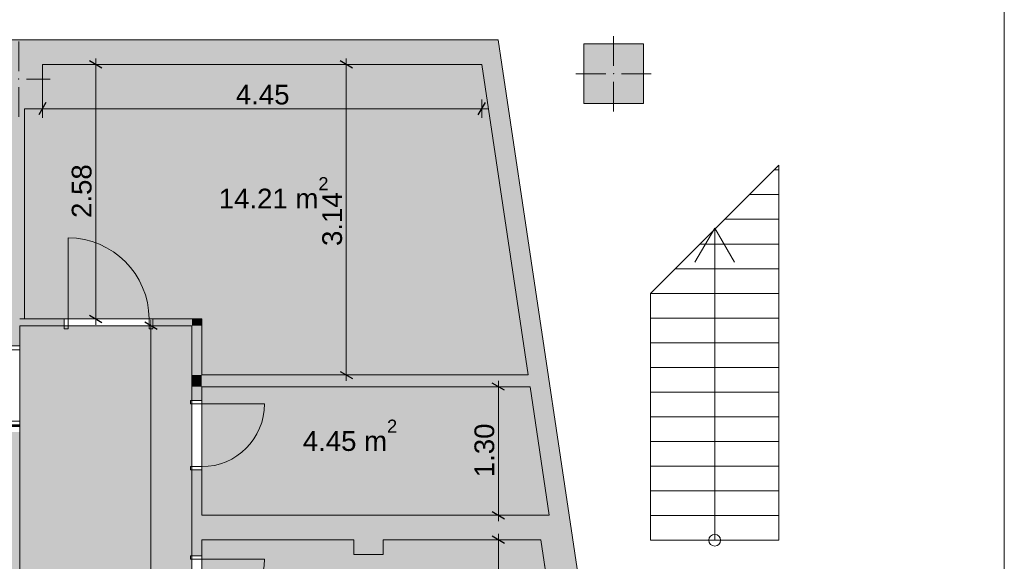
# Model space of a CAD drawing. Header units: millimetres. Extents: x -35112 to 87074, y -173366 to -26479.
# Tile 49 of 64: x -2167 to 7813, y -81698 to -76213. Entities that reach past the tile are written whole.
import ezdxf

# ---------------------------------------------------------------- set-up
doc = ezdxf.new("R2010")
doc.units = ezdxf.units.MM
doc.header["$MEASUREMENT"] = 0
for name, color, linetype, lineweight in [('2D Drafting - General_Pen_No__1', 7, 'Continuous', 5), ('New_2D Drafting - General_Pen_No__2', 8, 'Continuous', 15), ('New_ARCHICAD Doors_Pen_No__1', 7, 'Continuous', 5), ('New_Dimensioning - General_Pen_No__46', 5, 'Continuous', 25), ('New_Drawing & Figure_Pen_No__1', 7, 'Continuous', 5), ('New_Structural - Bearing_Pen_No__20', 1, 'Continuous', 0), ('New_Structural - Bearing_Pen_No__27', 7, 'Continuous', 5)]:
    doc.layers.add(name, color=color, linetype=linetype, lineweight=lineweight)
for name, color, linetype, lineweight, true_color in [('2D Drafting - General_Pen_No__48', 7, 'Continuous', 5, 0xa80f02), ('New_2D Drafting - General_Pen_No__216', 7, 'Continuous', 0, 0xe8e8e8), ('New_Dimensioning - General_Pen_No__45', 7, 'Continuous', 25, 0x40a5ff), ('New_Dimensioning - General_Pen_No__85', 7, 'Continuous', 20, 0x80c2ff), ('New_Structural - Bearing_Pen_No__162', 7, 'Continuous', 25, 0xaaaaaa), ('New_Structural - Bearing_Pen_No__28', 7, 'Continuous', 5, 0xa80f02)]:
    doc.layers.add(name, color=color, linetype=linetype, lineweight=lineweight, true_color=true_color)
for name, color, linetype in [('New_Dimensioning - General', 7, 'Continuous'), ('New_Drawing & Figure', 7, 'Continuous'), ('New_Structural - Bearing', 7, 'Continuous')]:
    doc.layers.add(name, color=color, linetype=linetype)
doc.styles.add('GENERATED_STYLE_1', font='arial.ttf')
doc.dimstyles.new('GENERATED_STYLE__1', dxfattribs={"dimtxt": 200, "dimasz": 95, "dimexe": 0.18, "dimexo": 3, "dimgap": 0.09, "dimtad": 1, "dimtih": 1, "dimtoh": 1, "dimlfac": 0.001, "dimzin": 0, "dimdsep": 46, "dimtxsty": 'GENERATED_STYLE_1', "dimblk": 'ARROWHEAD_2', "dimblk1": 'ARROWHEAD_2', "dimblk2": 'ARROWHEAD_2', "dimcen": 0.09, "dimclrd": 256, "dimclre": 256, "dimclrt": 5, "dimadec": 0, "dimazin": 0, "dimtfac": 1, "dimtdec": 4, "dimtmove": 0, "dimatfit": 3, "dimfxl": 1, "dimtolj": 1, "dimtzin": 0, "dimarcsym": 0})
doc.dimstyles.new('GENERATED_STYLE__2', dxfattribs={"dimtxt": 200, "dimasz": 95, "dimexe": 0.18, "dimexo": 3, "dimgap": 0.09, "dimtad": 1, "dimlfac": 0.001, "dimzin": 0, "dimdsep": 46, "dimtxsty": 'GENERATED_STYLE_1', "dimblk": 'ARROWHEAD_2', "dimblk1": 'ARROWHEAD_2', "dimblk2": 'ARROWHEAD_2', "dimcen": 0.09, "dimclrd": 256, "dimclre": 256, "dimclrt": 5, "dimadec": 0, "dimazin": 0, "dimtfac": 1, "dimtdec": 4, "dimtmove": 0, "dimatfit": 3, "dimfxl": 1, "dimtolj": 1, "dimtzin": 0, "dimarcsym": 0})

# ---------------------------------------------------------------- blocks, each defined once
blk = doc.blocks.new('Door 22_13')
at = {"layer": 'New_ARCHICAD Doors_Pen_No__1', "color": 7, "linetype": 'Continuous', "lineweight": 5}
for p, q in [((410, 0), (410, 820)), ((-450, 0), (-487, 0)), ((-450, 0), (-487, 0)), ((-410, 0), (-450, 0)), ((-450, 0), (-450, -100)), ((-450, 0), (-450, -70)), ((-450, 0), (-450, -70)), ((-410, -100), (-410, 0)), ((450, 0), (410, 0)), ((410, 0), (410, -100)), ((450, -100), (450, 0)), ((450, 0), (450, -70)), ((450, 0), (450, -70)), ((450, 0), (487, 0)), ((450, 0), (487, 0)), ((-450, -70), (-487, -70)), ((-450, -70), (-487, -70)), ((450, -70), (487, -70)), ((450, -70), (487, -70)), ((-450, -100), (-410, -100)), ((410, -100), (450, -100))]:
    blk.add_line(p, q, dxfattribs=at)
blk.add_arc((410, 0), 820, 90, 180, dxfattribs=at)
blk = doc.blocks.new('Wall_68', base_point=(-2267, -79242.7))
at = {"layer": 'New_Structural - Bearing_Pen_No__162', "linetype": 'Continuous', "lineweight": 25, "true_color": 0xaaaaaa}
for points in [[(-2167, -79242.7), (-2167, -79312.7), (-1716.3, -79312.7), (-1716.3, -79242.7)], [(-421.5, -79242.7), (-816.3, -79242.7), (-816.3, -79312.7), (-421.5, -79312.7)]]:
    blk.add_hatch(color=253, dxfattribs=at).paths.add_polyline_path(points)
at = {"layer": 'New_Structural - Bearing_Pen_No__27', "color": 7, "linetype": 'Continuous', "lineweight": 5}
for p, q in [((-1716.3, -79242.7), (-1753.3, -79242.7)), ((-1716.3, -79312.7), (-1753.3, -79312.7)), ((-1716.3, -79242.7), (-1716.3, -79312.7)), ((-816.3, -79242.7), (-779.3, -79242.7)), ((-816.3, -79242.7), (-816.3, -79312.7)), ((-816.3, -79312.7), (-779.3, -79312.7))]:
    blk.add_line(p, q, dxfattribs=at)
at = {"layer": 'New_Structural - Bearing_Pen_No__27', "color": 7, "linetype": 'Continuous', "lineweight": 5, "flags": 128}
for points in [[(-1716.3, -79242.7), (-2167, -79242.7)], [(-2167, -79312.7), (-1716.3, -79312.7)], [(-421.5, -79242.7), (-816.3, -79242.7)], [(-816.3, -79312.7), (-421.5, -79312.7)]]:
    blk.add_lwpolyline(points, dxfattribs=at)
at = {"layer": 'New_ARCHICAD Doors_Pen_No__1', "color": 7, "linetype": 'Continuous', "lineweight": 5, "xscale": -1, "zscale": 1000}
blk.add_blockref('Door 22_13', (-1266.3, -79242.7), dxfattribs=at)
blk = doc.blocks.new('Door 22_11')
at = {"layer": 'New_ARCHICAD Doors_Pen_No__1', "color": 7, "linetype": 'Continuous', "lineweight": 5}
for p, q in [((360, 0), (360, 720)), ((-400, 0), (-437, 0)), ((-400, 0), (-437, 0)), ((-360, 0), (-400, 0)), ((-400, 0), (-400, -100)), ((-400, -100), (-400, 0)), ((-400, -100), (-400, 0)), ((-360, -100), (-360, 0)), ((400, 0), (360, 0)), ((360, 0), (360, -100)), ((400, -100), (400, 0)), ((400, -100), (400, 0)), ((400, -100), (400, 0)), ((400, 0), (437, 0)), ((400, 0), (437, 0)), ((-400, -100), (-437, -100)), ((-400, -100), (-437, -100)), ((-400, -100), (-360, -100)), ((360, -100), (400, -100)), ((400, -100), (437, -100)), ((400, -100), (437, -100))]:
    blk.add_line(p, q, dxfattribs=at)
blk.add_arc((360, 0), 720, 90, 180, dxfattribs=at)
blk = doc.blocks.new('Wall_69', base_point=(-2267, -85309.2))
at = {"layer": 'New_Structural - Bearing_Pen_No__162', "linetype": 'Continuous', "lineweight": 25, "true_color": 0xaaaaaa}
for points in [[(-2267, -79242.7), (-2267, -79517.4), (-2167, -79517.4), (-2167, -79242.7)], [(-2267, -80339.2), (-2167, -80339.2), (-2167, -80317.4), (-2267, -80317.4)], [(-2167, -80389.2), (-2267, -80389.2), (-2267, -82119.2), (-2167, -82119.2)], [(-2267, -85259.2), (-2167, -85259.2), (-2167, -82719.2), (-2267, -82719.2)], [(-2167, -85259.2), (-2267, -85259.2), (-2167, -85309.2)], [(-2267, -85309.2), (-2167, -85309.2), (-2267, -85259.2)]]:
    blk.add_hatch(color=253, dxfattribs=at).paths.add_polyline_path(points)
at = {"layer": 'New_Structural - Bearing_Pen_No__27', "color": 7, "linetype": 'Continuous', "lineweight": 5}
for p, q in [((-2267, -79517.4), (-2267, -79480.4)), ((-2167, -79517.4), (-2267, -79517.4)), ((-2167, -79517.4), (-2167, -79480.4)), ((-2267, -80317.4), (-2267, -80354.4)), ((-2167, -80317.4), (-2267, -80317.4)), ((-2167, -80317.4), (-2167, -80354.4))]:
    blk.add_line(p, q, dxfattribs=at)
at = {"layer": 'New_Structural - Bearing_Pen_No__27', "color": 7, "linetype": 'Continuous', "lineweight": 5, "flags": 128}
for points in [[(-2267, -79242.7), (-2267, -79517.4)], [(-2167, -79517.4), (-2167, -79312.7)], [(-2267, -80317.4), (-2267, -80339.2)], [(-2167, -80339.2), (-2167, -80317.4)], [(-2267, -80389.2), (-2267, -82119.2)], [(-2167, -82119.2), (-2167, -80389.2)], [(-2267, -82719.2), (-2267, -85259.2)], [(-2167, -85309.2), (-2167, -82719.2)], [(-2167, -85309.2), (-2267, -85309.2)]]:
    blk.add_lwpolyline(points, dxfattribs=at)
at = {"layer": 'New_ARCHICAD Doors_Pen_No__1', "color": 7, "linetype": 'Continuous', "lineweight": 5, "xscale": -1, "zscale": 1000, "rotation": 90}
blk.add_blockref('Door 22_11', (-2267, -79917.4), dxfattribs=at)
blk = doc.blocks.new('Wall_70', base_point=(-421.5, -79810.4))
at = {"layer": 'New_Structural - Bearing_Pen_No__162', "linetype": 'Continuous', "lineweight": 25, "true_color": 0xaaaaaa}
for points in [[(-321.5, -79810.4), (-421.5, -79810.4), (-321.5, -79930.4)], [(-321.5, -79930.4), (-421.5, -79810.4), (-421.5, -79930.4)], [(-321.5, -79930.4), (3005.9, -79930.4), (2987.9, -79810.4), (-321.5, -79810.4)]]:
    blk.add_hatch(color=253, dxfattribs=at).paths.add_polyline_path(points)
at = {"layer": 'New_Structural - Bearing_Pen_No__27', "color": 7, "linetype": 'Continuous', "lineweight": 5, "flags": 128}
for points in [[(-421.5, -79810.4), (-421.5, -79930.4)], [(2987.9, -79810.4), (-321.5, -79810.4)], [(-321.5, -79930.4), (3005.9, -79930.4)]]:
    blk.add_lwpolyline(points, dxfattribs=at)
blk = doc.blocks.new('Wall_98', base_point=(3646.5, -82860.4))
at = {"layer": 'New_Structural - Bearing_Pen_No__162', "linetype": 'Continuous', "lineweight": 25, "true_color": 0xaaaaaa}
for points in [[(3402.6, -81230.4), (3079, -81230.4), (3116.4, -81480.4)], [(3116.4, -81480.4), (3440, -81480.4), (3402.6, -81230.4)], [(3116.4, -81480.4), (3285.5, -82610.4), (3609.1, -82610.4), (3440, -81480.4)]]:
    blk.add_hatch(color=253, dxfattribs=at).paths.add_polyline_path(points)
at = {"layer": 'New_Structural - Bearing_Pen_No__27', "color": 7, "linetype": 'Continuous', "lineweight": 5, "flags": 128}
for points in [[(3200.4, -81230.4), (3079, -81230.4)], [(3609.1, -82610.4), (3402.6, -81230.4)], [(3116.4, -81480.4), (3285.5, -82610.4)]]:
    blk.add_lwpolyline(points, dxfattribs=at)
blk = doc.blocks.new('Wall_103', base_point=(-421.5, -81230.4))
at = {"layer": 'New_Structural - Bearing_Pen_No__162', "linetype": 'Continuous', "lineweight": 25, "true_color": 0xaaaaaa}
blk.add_hatch(color=253, dxfattribs=at).paths.add_polyline_path([(-321.5, -81480.4), (1218.5, -81480.4), (1218.5, -81230.4), (-321.5, -81230.4)])
at = {"layer": 'New_Structural - Bearing_Pen_No__27', "color": 7, "linetype": 'Continuous', "lineweight": 5, "flags": 128}
for points in [[(1218.5, -81230.4), (-321.5, -81230.4)], [(-321.5, -81480.4), (1218.5, -81480.4)]]:
    blk.add_lwpolyline(points, dxfattribs=at)
blk = doc.blocks.new('Entrance Door 22_5')
at = {"layer": 'New_ARCHICAD Doors_Pen_No__1', "color": 7, "linetype": 'Continuous', "lineweight": 5}
for p, q in [((318, 0), (318, 636)), ((-318, 0), (-350, 0)), ((-350, 0), (-350, -115)), ((-350, 0), (-350, -100)), ((-350, 0), (-350, -100)), ((-318, -115), (-318, 0)), ((350, 0), (318, 0)), ((318, 0), (318, -115)), ((350, -115), (350, 0)), ((350, 0), (350, -100)), ((350, 0), (350, -100)), ((-350, -115), (-318, -115)), ((318, -115), (350, -115))]:
    blk.add_line(p, q, dxfattribs=at)
blk.add_arc((318, 0), 636, 90, 180, dxfattribs=at)
blk = doc.blocks.new('Wall_105', base_point=(-421.5, -82360.4))
at = {"layer": 'New_Structural - Bearing_Pen_No__162', "linetype": 'Continuous', "lineweight": 25, "true_color": 0xaaaaaa}
for points in [[(-421.5, -79930.4), (-421.5, -80071.2), (-321.5, -80071.2), (-321.5, -79930.4)], [(-421.5, -81643.7), (-321.5, -81643.7), (-321.5, -80771.2), (-421.5, -80771.2)], [(-421.5, -82360.4), (-321.5, -82360.4), (-321.5, -82343.7), (-421.5, -82343.7)]]:
    blk.add_hatch(color=253, dxfattribs=at).paths.add_polyline_path(points)
at = {"layer": 'New_Structural - Bearing_Pen_No__27', "color": 7, "linetype": 'Continuous', "lineweight": 5}
for p, q in [((-321.5, -80071.2), (-421.5, -80071.2)), ((-321.5, -80771.2), (-421.5, -80771.2)), ((-321.5, -81643.7), (-421.5, -81643.7)), ((-321.5, -82343.7), (-421.5, -82343.7))]:
    blk.add_line(p, q, dxfattribs=at)
at = {"layer": 'New_Structural - Bearing_Pen_No__27', "color": 7, "linetype": 'Continuous', "lineweight": 5, "flags": 128}
for points in [[(-421.5, -79930.4), (-421.5, -80071.2)], [(-321.5, -80071.2), (-321.5, -79930.4)], [(-421.5, -80771.2), (-421.5, -81643.7)], [(-321.5, -81230.4), (-321.5, -80771.2)], [(-321.5, -81643.7), (-321.5, -81480.4)], [(-421.5, -82343.7), (-421.5, -82360.4)], [(-421.5, -82360.4), (-321.5, -82360.4)], [(-321.5, -82360.4), (-321.5, -82343.7)]]:
    blk.add_lwpolyline(points, dxfattribs=at)
at = {"layer": 'New_ARCHICAD Doors_Pen_No__1', "color": 7, "linetype": 'Continuous', "lineweight": 5, "xscale": -1, "zscale": 1000, "rotation": 270}
for p in [(-321.5, -80421.2), (-321.5, -81993.7)]:
    blk.add_blockref('Entrance Door 22_5', p, dxfattribs=at)
blk = doc.blocks.new('Wall_165', base_point=(1518.5, -81230.4))
at = {"layer": 'New_Structural - Bearing_Pen_No__162', "linetype": 'Continuous', "lineweight": 25, "true_color": 0xaaaaaa}
blk.add_hatch(color=253, dxfattribs=at).paths.add_polyline_path([(3079, -81230.4), (1518.5, -81230.4), (1518.5, -81480.4), (3116.4, -81480.4)])
at = {"layer": 'New_Structural - Bearing_Pen_No__27', "color": 7, "linetype": 'Continuous', "lineweight": 5, "flags": 128}
for points in [[(3079, -81230.4), (1518.5, -81230.4)], [(1518.5, -81480.4), (3116.4, -81480.4)]]:
    blk.add_lwpolyline(points, dxfattribs=at)
blk = doc.blocks.new('Wall_167', base_point=(1218.5, -81230.4))
at = {"layer": 'New_Structural - Bearing_Pen_No__162', "linetype": 'Continuous', "lineweight": 25, "true_color": 0xaaaaaa}
blk.add_hatch(color=253, dxfattribs=at).paths.add_polyline_path([(1218.5, -81630.4), (1518.5, -81630.4), (1518.5, -81230.4), (1218.5, -81230.4)])
at = {"layer": 'New_Structural - Bearing_Pen_No__27', "color": 7, "linetype": 'Continuous', "lineweight": 5, "flags": 128}
for points in [[(1518.5, -81230.4), (1218.5, -81230.4)], [(1218.5, -81480.4), (1218.5, -81630.4)], [(1518.5, -81630.4), (1518.5, -81480.4)], [(1218.5, -81630.4), (1518.5, -81630.4)]]:
    blk.add_lwpolyline(points, dxfattribs=at)
blk = doc.blocks.new('Wall_169', base_point=(-421.5, -79810.4))
at = {"layer": 'New_Structural - Bearing_Pen_No__162', "linetype": 'Continuous', "lineweight": 25, "true_color": 0xaaaaaa}
for points in [[(-421.5, -79312.7), (-321.5, -79312.7), (-321.5, -79242.7)], [(-421.5, -79312.7), (-321.5, -79242.7), (-421.5, -79242.7)], [(-421.5, -79312.7), (-421.5, -79810.4), (-321.5, -79810.4), (-321.5, -79312.7)]]:
    blk.add_hatch(color=253, dxfattribs=at).paths.add_polyline_path(points)
at = {"layer": 'New_Structural - Bearing_Pen_No__27', "color": 7, "linetype": 'Continuous', "lineweight": 5, "flags": 128}
for points in [[(-321.5, -79242.7), (-421.5, -79242.7)], [(-421.5, -79312.7), (-421.5, -79810.4)], [(-321.5, -79810.4), (-321.5, -79242.7)]]:
    blk.add_lwpolyline(points, dxfattribs=at)
blk = doc.blocks.new('Wall_171', base_point=(-2267, -76417))
at = {"layer": 'New_Structural - Bearing_Pen_No__162', "linetype": 'Continuous', "lineweight": 25, "true_color": 0xaaaaaa}
for points in [[(-2267, -76512.4), (-1937, -76512.4), (-1937, -76667), (2517.7, -76667), (2480.3, -76417), (-2267, -76417)], [(2682.5, -76417), (2480.3, -76417), (2517.7, -76667)], [(2517.7, -76667), (2719.9, -76667), (2682.5, -76417)]]:
    blk.add_hatch(color=253, dxfattribs=at).paths.add_polyline_path(points)
at = {"layer": 'New_Structural - Bearing_Pen_No__27', "color": 7, "linetype": 'Continuous', "lineweight": 5, "flags": 128}
for points in [[(2682.5, -76417), (-2267, -76417)], [(2682.5, -76417), (2719.9, -76667)], [(-1937, -76667), (2517.7, -76667)]]:
    blk.add_lwpolyline(points, dxfattribs=at)
blk = doc.blocks.new('Wall_185', base_point=(-2267, -79242.7))
at = {"layer": 'New_Structural - Bearing_Pen_No__162', "linetype": 'Continuous', "lineweight": 25, "true_color": 0xaaaaaa}
blk.add_hatch(color=253, dxfattribs=at).paths.add_polyline_path([(-2267, -79242.7), (-2117, -79242.7), (-2117, -77117), (-2267, -77117)])
at = {"layer": 'New_Structural - Bearing_Pen_No__27', "color": 7, "linetype": 'Continuous', "lineweight": 5, "flags": 128}
for points in [[(-2267, -77117), (-2267, -79242.7)], [(-2117, -79242.7), (-2117, -77117)], [(-2167, -79242.7), (-2117, -79242.7)]]:
    blk.add_lwpolyline(points, dxfattribs=at)
blk = doc.blocks.new('Wall_186', base_point=(3402.6, -81230.4))
at = {"layer": 'New_Structural - Bearing_Pen_No__162', "linetype": 'Continuous', "lineweight": 25, "true_color": 0xaaaaaa}
blk.add_hatch(color=253, dxfattribs=at).paths.add_polyline_path([(2517.7, -76667), (3200.4, -81230.4), (3402.6, -81230.4), (2719.9, -76667)])
at = {"layer": 'New_Structural - Bearing_Pen_No__27', "color": 7, "linetype": 'Continuous', "lineweight": 5, "flags": 128}
for points in [[(2517.7, -76667), (2987.9, -79810.4)], [(3402.6, -81230.4), (2719.9, -76667)], [(3005.9, -79930.4), (3200.4, -81230.4)]]:
    blk.add_lwpolyline(points, dxfattribs=at)
blk = doc.blocks.new('Column_8', base_point=(-2177, -76814.7))
at = {"layer": 'New_Structural - Bearing_Pen_No__162', "linetype": 'Continuous', "lineweight": 25, "true_color": 0xaaaaaa}
for points in [[(-2417, -76512.4), (-2417, -76767), (-2267, -76767), (-2267, -76667), (-2267, -76512.4)], [(-2267, -76512.4), (-2267, -76667), (-2117, -76667), (-1937, -76667), (-1937, -76512.4)], [(-2267, -77117), (-2117, -77117), (-2117, -76667), (-2267, -76667), (-2267, -76767)], [(-2117, -76667), (-2117, -77117), (-1937, -77117), (-1937, -76667)], [(-2417, -77117), (-2267, -77117), (-2267, -76767), (-2417, -76767)]]:
    blk.add_hatch(color=253, dxfattribs=at).paths.add_polyline_path(points)
at = {"layer": 'New_Structural - Bearing_Pen_No__20', "color": 1, "linetype": 'Continuous', "lineweight": 0}
for p, q in [((-2177, -76734.7), (-2177, -76432.4)), ((-2257, -76814.7), (-2497, -76814.7)), ((-2097, -76814.7), (-1857, -76814.7)), ((-2177, -76894.7), (-2177, -77197))]:
    blk.add_line(p, q, dxfattribs=at)
blk.add_point((-2177, -76814.7), dxfattribs=at)
at = {"layer": 'New_Structural - Bearing_Pen_No__28', "color": 14, "linetype": 'Continuous', "lineweight": 5, "true_color": 0xa80f02, "flags": 128}
for points in [[(-2117, -77117), (-1937, -77117), (-1937, -76667)], [(-2417, -76767), (-2417, -77117)], [(-2417, -77117), (-2267, -77117)]]:
    blk.add_lwpolyline(points, dxfattribs=at)
blk = doc.blocks.new('Column_12', base_point=(3853, -76760.4))
at = {"layer": 'New_Structural - Bearing_Pen_No__162', "linetype": 'Continuous', "lineweight": 25, "true_color": 0xaaaaaa}
blk.add_hatch(color=253, dxfattribs=at).paths.add_polyline_path([(3551.2, -77062.7), (4154.9, -77062.7), (4154.9, -76458.2), (3551.2, -76458.2)])
at = {"layer": 'New_Structural - Bearing_Pen_No__20', "color": 1, "linetype": 'Continuous', "lineweight": 0}
for p, q in [((3853, -76680.4), (3853, -76378.2)), ((3773, -76760.4), (3471.2, -76760.4)), ((3853, -76840.4), (3853, -77142.7)), ((3933, -76760.4), (4234.9, -76760.4))]:
    blk.add_line(p, q, dxfattribs=at)
blk.add_point((3853, -76760.4), dxfattribs=at)
at = {"layer": 'New_Structural - Bearing_Pen_No__28', "color": 14, "linetype": 'Continuous', "lineweight": 5, "true_color": 0xa80f02, "flags": 128}
blk.add_lwpolyline([(3551.2, -77062.7), (4154.9, -77062.7), (4154.9, -76458.2), (3551.2, -76458.2)], close=True, dxfattribs=at)
blk = doc.blocks.new('Line_9', base_point=(4877.7, -81484.6))
at = {"layer": 'New_Drawing & Figure_Pen_No__1', "color": 7, "linetype": 'Continuous', "lineweight": 5}
for p, q in [((4877.7, -78323.1), (4677.7, -78669.5)), ((4877.7, -81484.6), (4877.7, -78323.1)), ((4877.7, -78323.1), (5077.7, -78669.5))]:
    blk.add_line(p, q, dxfattribs=at)
blk = doc.blocks.new('Line_10', base_point=(4877.7, -78323.1))
at = {"layer": 'New_Drawing & Figure_Pen_No__1', "color": 7, "linetype": 'Continuous', "lineweight": 5}
blk.add_line((4877.7, -78323.1), (4877.7, -81424.6), dxfattribs=at)
blk.add_circle((4877.7, -81484.6), 60, dxfattribs=at)
blk = doc.blocks.new('*D830')
at = {"layer": 'New_Dimensioning - General_Pen_No__45', "color": 161, "linetype": 'Continuous', "lineweight": 25, "true_color": 0x40a5ff, "transparency": 16777216}
for p, q in [((2747.7, -79966.5), (2622.7, -79894.3)), ((2622.7, -81194.3), (2747.7, -81266.5))]:
    blk.add_line(p, q, dxfattribs=at)
at = {"layer": 'New_Dimensioning - General_Pen_No__85', "color": 151, "linetype": 'Continuous', "lineweight": 20, "true_color": 0x80c2ff, "transparency": 16777216}
for p, q in [((2778.9, -79930.4), (2591.4, -79930.4)), ((2685.2, -79930.4), (2685.2, -79869.3)), ((2685.2, -81230.4), (2685.2, -79930.4)), ((2778.9, -81230.4), (2591.4, -81230.4)), ((2685.2, -81291.6), (2685.2, -81230.4))]:
    blk.add_line(p, q, dxfattribs=at)
at = {"layer": 'New_Dimensioning - General_Pen_No__46', "color": 5, "lineweight": 25, "transparency": 16777216, "insert": (2645.2, -80846.5), "char_height": 200, "attachment_point": 7, "rotation": 90, "style": 'GENERATED_STYLE_1'}
blk.add_mtext('\\A1;{\\pql;\\fArial|b0|i0|c0|p34;1.30}', dxfattribs=at)
blk = doc.blocks.new('ARROWHEAD_2')
at = {"color": 0, "linetype": 'Continuous', "lineweight": 0}
for p, q in [((0, 0), (-1, 0)), ((-0.38, -0.66), (0.38, 0.66))]:
    blk.add_line(p, q, dxfattribs=at)
blk = doc.blocks.new('*D831')
at = {"layer": 'New_Dimensioning - General_Pen_No__45', "color": 161, "linetype": 'Continuous', "lineweight": 25, "true_color": 0x40a5ff, "transparency": 16777216}
for p, q in [((1205.1, -76703), (1080.1, -76630.9)), ((1080.1, -79774.3), (1205.1, -79846.5))]:
    blk.add_line(p, q, dxfattribs=at)
at = {"layer": 'New_Dimensioning - General_Pen_No__85', "color": 151, "linetype": 'Continuous', "lineweight": 20, "true_color": 0x80c2ff, "transparency": 16777216}
for p, q in [((1142.6, -76667), (1142.6, -76605.8)), ((1236.3, -76667), (1048.8, -76667)), ((1142.6, -79810.4), (1142.6, -76667)), ((1236.3, -79810.4), (1048.8, -79810.4)), ((1142.6, -79871.6), (1142.6, -79810.4))]:
    blk.add_line(p, q, dxfattribs=at)
at = {"layer": 'New_Dimensioning - General_Pen_No__46', "color": 5, "lineweight": 25, "transparency": 16777216, "insert": (1102.6, -78504.8), "char_height": 200, "attachment_point": 7, "rotation": 90, "style": 'GENERATED_STYLE_1'}
blk.add_mtext('\\A1;{\\pql;\\fArial|b0|i0|c0|p34;3.14}', dxfattribs=at)
blk = doc.blocks.new('*D857')
at = {"layer": 'New_Dimensioning - General_Pen_No__45', "color": 161, "linetype": 'Continuous', "lineweight": 25, "true_color": 0x40a5ff, "transparency": 16777216}
for p, q in [((-1900.9, -77051.6), (-1973, -77176.6)), ((2481.6, -77176.6), (2553.8, -77051.6))]:
    blk.add_line(p, q, dxfattribs=at)
at = {"layer": 'New_Dimensioning - General_Pen_No__85', "color": 151, "linetype": 'Continuous', "lineweight": 20, "true_color": 0x80c2ff, "transparency": 16777216}
for p, q in [((-1937, -77207.9), (-1937, -77020.4)), ((2517.7, -77207.9), (2517.7, -77020.4)), ((-1998.1, -77114.1), (-1937, -77114.1)), ((-1937, -77114.1), (2517.7, -77114.1)), ((2517.7, -77114.1), (2578.8, -77114.1))]:
    blk.add_line(p, q, dxfattribs=at)
at = {"layer": 'New_Dimensioning - General_Pen_No__46', "color": 5, "lineweight": 25, "transparency": 16777216, "insert": (24.3, -77074.1), "char_height": 200, "attachment_point": 7, "style": 'GENERATED_STYLE_1'}
blk.add_mtext('\\A1;{\\pql;\\fArial|b0|i0|c0|p34;4.45}', dxfattribs=at)
blk = doc.blocks.new('*D858')
at = {"layer": 'New_Dimensioning - General_Pen_No__45', "color": 161, "linetype": 'Continuous', "lineweight": 25, "true_color": 0x40a5ff, "transparency": 16777216}
for p, q in [((2747.7, -81516.5), (2622.7, -81444.3)), ((2622.7, -82574.3), (2747.7, -82646.5))]:
    blk.add_line(p, q, dxfattribs=at)
at = {"layer": 'New_Dimensioning - General_Pen_No__85', "color": 151, "linetype": 'Continuous', "lineweight": 20, "true_color": 0x80c2ff, "transparency": 16777216}
for p, q in [((2685.2, -81480.4), (2685.2, -81419.3)), ((2778.9, -81480.4), (2591.4, -81480.4)), ((2685.2, -82610.4), (2685.2, -81480.4)), ((2778.9, -82610.4), (2591.4, -82610.4)), ((2685.2, -82671.6), (2685.2, -82610.4))]:
    blk.add_line(p, q, dxfattribs=at)
at = {"layer": 'New_Dimensioning - General_Pen_No__46', "color": 5, "lineweight": 25, "transparency": 16777216, "insert": (2645.2, -82311.5), "char_height": 200, "attachment_point": 7, "rotation": 90, "style": 'GENERATED_STYLE_1'}
blk.add_mtext('\\A1;{\\pql;\\fArial|b0|i0|c0|p34;1.13}', dxfattribs=at)
blk = doc.blocks.new('*D859')
at = {"layer": 'New_Dimensioning - General_Pen_No__45', "color": 161, "linetype": 'Continuous', "lineweight": 25, "true_color": 0x40a5ff, "transparency": 16777216}
for p, q in [((-1334.1, -76703), (-1459.1, -76630.9)), ((-1459.1, -79206.6), (-1334.1, -79278.8))]:
    blk.add_line(p, q, dxfattribs=at)
at = {"layer": 'New_Dimensioning - General_Pen_No__85', "color": 151, "linetype": 'Continuous', "lineweight": 20, "true_color": 0x80c2ff, "transparency": 16777216}
for p, q in [((-1396.6, -76667), (-1396.6, -76605.8)), ((-1302.8, -76667), (-1490.3, -76667)), ((-1396.6, -79242.7), (-1396.6, -76667)), ((-1302.8, -79242.7), (-1490.3, -79242.7)), ((-1396.6, -79303.8), (-1396.6, -79242.7))]:
    blk.add_line(p, q, dxfattribs=at)
at = {"layer": 'New_Dimensioning - General_Pen_No__46', "color": 5, "lineweight": 25, "transparency": 16777216, "insert": (-1436.6, -78220.9), "char_height": 200, "attachment_point": 7, "rotation": 90, "style": 'GENERATED_STYLE_1'}
blk.add_mtext('\\A1;{\\pql;\\fArial|b0|i0|c0|p34;2.58}', dxfattribs=at)
blk = doc.blocks.new('*D860')
at = {"layer": 'New_Dimensioning - General_Pen_No__45', "color": 161, "linetype": 'Continuous', "lineweight": 25, "true_color": 0x40a5ff, "transparency": 16777216}
for p, q in [((-774.7, -79348.8), (-899.7, -79276.6)), ((-899.7, -86876.6), (-774.7, -86948.8))]:
    blk.add_line(p, q, dxfattribs=at)
at = {"layer": 'New_Dimensioning - General_Pen_No__85', "color": 151, "linetype": 'Continuous', "lineweight": 20, "true_color": 0x80c2ff, "transparency": 16777216}
for p, q in [((-743.4, -79312.7), (-930.9, -79312.7)), ((-837.2, -79312.7), (-837.2, -79251.6)), ((-837.2, -86912.7), (-837.2, -79312.7)), ((-743.4, -86912.7), (-930.9, -86912.7)), ((-837.2, -86973.8), (-837.2, -86912.7))]:
    blk.add_line(p, q, dxfattribs=at)
at = {"layer": 'New_Dimensioning - General_Pen_No__46', "color": 5, "lineweight": 25, "transparency": 16777216, "insert": (-877.2, -83378.7), "char_height": 200, "attachment_point": 7, "rotation": 90, "style": 'GENERATED_STYLE_1'}
blk.add_mtext('\\A1;{\\pql;\\fArial|b0|i0|c0|p34;7.60}', dxfattribs=at)

msp = doc.modelspace()

# ---------------------------------------------------------------- hatches: boundary and pattern name
at = {"layer": 'New_2D Drafting - General_Pen_No__216', "linetype": 'Continuous', "lineweight": 0, "true_color": 0xe8e8e8}
for points in [[(-2116.951, -79242.689), (-321.496, -79242.689), (-321.496, -79810.428), (2987.947, -79810.428), (2517.676, -76666.961), (-1936.95, -76666.961), (-1936.95, -77116.961), (-2116.951, -77116.961)], [(-466.951, -86912.689), (-466.951, -82360.428), (-421.496, -82360.428), (-421.496, -79810.428), (-421.496, -79312.689), (-2166.951, -79312.689), (-2166.951, -85309.221), (-22686.951, -85309.221), (-22686.951, -80339.221), (-24086.951, -80339.221), (-24086.951, -85292.689), (-25446.951, -85292.689), (-25446.951, -88052.689), (-25446.951, -88532.689), (-23856.951, -88532.689), (-23786.951, -88532.689), (-23786.951, -87012.689), (-23786.951, -86912.689)], [(-321.496, -79930.428), (-321.496, -81230.428), (1218.504, -81230.428), (1518.504, -81230.428), (3200.382, -81230.428), (3005.899, -79930.428)], [(-321.496, -81480.428), (-321.496, -82360.428), (-51.496, -82360.428), (-51.496, -82610.428), (1218.504, -82610.428), (1218.504, -82460.428), (1518.504, -82460.428), (1518.504, -82610.428), (3090.274, -82610.428), (3261.378, -82449.2), (3116.447, -81480.428), (1518.504, -81480.428), (1518.504, -81630.428), (1218.504, -81630.428), (1218.504, -81480.428)]]:
    msp.add_hatch(color=254, dxfattribs=at).paths.add_polyline_path(points)

# ---------------------------------------------------------------- linework, layer by layer
at = {"layer": '2D Drafting - General_Pen_No__1', "color": 7, "linetype": 'Continuous', "lineweight": 5}
msp.add_line((7813.018, -100594.723), (7813.018, -69923.72), dxfattribs=at)
at = {"layer": 'New_2D Drafting - General_Pen_No__2', "color": 8, "linetype": 'Continuous', "lineweight": 15, "flags": 128}
for points in [[(-2116.951, -79242.689), (-321.496, -79242.689), (-321.496, -79810.428), (2987.947, -79810.428), (2517.676, -76666.961), (-1936.95, -76666.961), (-1936.95, -77116.961), (-2116.951, -77116.961)], [(-466.951, -86912.689), (-466.951, -82360.428), (-421.496, -82360.428), (-421.496, -79810.428), (-421.496, -79312.689), (-2166.951, -79312.689), (-2166.951, -85309.221), (-22686.951, -85309.221), (-22686.951, -80339.221), (-24086.951, -80339.221), (-24086.951, -85292.689), (-25446.951, -85292.689), (-25446.951, -88052.689), (-25446.951, -88532.689), (-23856.951, -88532.689), (-23786.951, -88532.689), (-23786.951, -87012.689), (-23786.951, -86912.689)], [(-321.496, -79930.428), (-321.496, -81230.428), (1218.504, -81230.428), (1518.504, -81230.428), (3200.382, -81230.428), (3005.899, -79930.428)], [(-321.496, -81480.428), (-321.496, -82360.428), (-51.496, -82360.428), (-51.496, -82610.428), (1218.504, -82610.428), (1218.504, -82460.428), (1518.504, -82460.428), (1518.504, -82610.428), (3090.274, -82610.428), (3261.378, -82449.2), (3116.447, -81480.428), (1518.504, -81480.428), (1518.504, -81630.428), (1218.504, -81630.428), (1218.504, -81480.428)]]:
    msp.add_lwpolyline(points, close=True, dxfattribs=at)
at = {"layer": 'New_Drawing & Figure_Pen_No__1', "color": 7, "linetype": 'Continuous', "lineweight": 5}
for p, q in [((4227.701, -78984.597), (5527.701, -77684.597)), ((5477.701, -77734.597), (5527.701, -77734.597)), ((5477.701, -77734.597), (5527.701, -77734.597)), ((5527.701, -81484.597), (5527.701, -77684.597)), ((5227.701, -77984.597), (5527.701, -77984.597)), ((5227.701, -77984.597), (5527.701, -77984.597)), ((4977.701, -78234.597), (5527.701, -78234.597)), ((4977.701, -78234.597), (5527.701, -78234.597)), ((4727.701, -78484.597), (5527.701, -78484.597)), ((4727.701, -78484.597), (5527.701, -78484.597)), ((4477.701, -78734.597), (5527.701, -78734.597)), ((4477.701, -78734.597), (5527.701, -78734.597)), ((4227.701, -78984.597), (5527.701, -78984.597)), ((4227.701, -78984.597), (5527.701, -78984.597)), ((4227.701, -81484.597), (4227.701, -78984.597)), ((4227.701, -79234.597), (5527.701, -79234.597)), ((4227.701, -79234.597), (5527.701, -79234.597)), ((4227.701, -79484.597), (5527.701, -79484.597)), ((4227.701, -79484.597), (5527.701, -79484.597)), ((4227.701, -79484.597), (5527.701, -79484.597)), ((4227.701, -79734.597), (5527.701, -79734.597)), ((4227.701, -79984.597), (5527.701, -79984.597)), ((4227.701, -80234.597), (5527.701, -80234.597)), ((4227.701, -80484.597), (5527.701, -80484.597)), ((4227.701, -80734.597), (5527.701, -80734.597)), ((4227.701, -80984.597), (5527.701, -80984.597)), ((4227.701, -81234.597), (5527.701, -81234.597)), ((4227.701, -81484.597), (5527.701, -81484.597))]:
    msp.add_line(p, q, dxfattribs=at)

# ---------------------------------------------------------------- block references
at = {"layer": 'New_Drawing & Figure', "color": 7, "linetype": 'Continuous', "lineweight": 5}
for name, p in [('Line_9', (4877.701, -81484.597)), ('Line_10', (4877.701, -78323.086))]:
    msp.add_blockref(name, p, dxfattribs=at)
at = {"layer": 'New_Structural - Bearing', "color": 14, "lineweight": 5, "true_color": 0xa80f02}
for name, p in [('Column_8', (-2176.951, -76814.701)), ('Column_12', (3853.049, -76760.428))]:
    msp.add_blockref(name, p, dxfattribs=at)
at = {"layer": 'New_Structural - Bearing', "color": 7, "lineweight": 5}
for name, p in [('Wall_171', (-2266.951, -76416.961)), ('Wall_186', (3402.608, -81230.428)), ('Wall_185', (-2266.951, -79242.689)), ('Wall_68', (-2266.951, -79242.689)), ('Wall_69', (-2266.951, -85309.221)), ('Wall_169', (-421.496, -79810.428)), ('Wall_70', (-421.496, -79810.428)), ('Wall_105', (-421.496, -82360.428)), ('Wall_103', (-421.496, -81230.428)), ('Wall_167', (1218.504, -81230.428)), ('Wall_165', (1518.504, -81230.428)), ('Wall_98', (3646.46, -82860.428))]:
    msp.add_blockref(name, p, dxfattribs=at)

# ---------------------------------------------------------------- texts
at = {"layer": '2D Drafting - General_Pen_No__48', "color": 14, "lineweight": 5, "true_color": 0xa80f02, "char_height": 200, "attachment_point": 7, "style": 'GENERATED_STYLE_1'}
for s, insert in [('{\\fArial|b0|i0|c0|p34;14.21 m{\\H0.66x;\\S2^  ;}}', (-148.894, -78124.33)), ('{\\fArial|b0|i0|c0|p34;4.45 m{\\H0.66x;\\S2^  ;}}', (702.54, -80582.988))]:
    msp.add_mtext(s, dxfattribs=dict(at, insert=insert))

# ---------------------------------------------------------------- dimensions: what is measured, and where the dimension line sits
at = {"layer": 'New_Dimensioning - General', "color": 151, "linetype": 'Continuous', "lineweight": 20, "true_color": 0x80c2ff}
for base, p1, p2, picture, middle in [((-1396.592, -76666.961), (-2116.951, -79242.689), (207.775, -76666.961), '*D859', (-1536.592, -77961.118)), ((1142.592, -76666.961), (1384.338, -79810.428), (207.775, -76666.961), '*D831', (1002.592, -78244.988)), ((-837.158, -79312.689), (-466.951, -86912.689), (-421.496, -79312.689), '*D860', (-977.158, -83118.982)), ((2685.165, -79930.428), (-321.496, -81230.428), (1384.338, -79930.428), '*D830', (2545.165, -80586.721)), ((2685.165, -81480.428), (2785.777, -82610.428), (2460.556, -81480.428), '*D858', (2545.165, -82051.721))]:
    dim = msp.add_linear_dim(base=base, p1=p1, p2=p2, angle=90, dimstyle='GENERATED_STYLE__2', dxfattribs=at)
    dim.commit()
    dim.dimension.update_dxf_attribs({"geometry": picture, "text_midpoint": middle, "dimtype": 160, "text_rotation": 90})
dim = msp.add_linear_dim(base=(2517.676, -77114.117), p1=(-1936.951, -77116.961), p2=(2517.676, -76666.961), dimstyle='GENERATED_STYLE__1', dxfattribs=at)
dim.commit()
dim.dimension.update_dxf_attribs({"geometry": '*D857', "text_midpoint": (284.07, -76974.117), "dimtype": 160})

doc.saveas('drawing.dxf')
